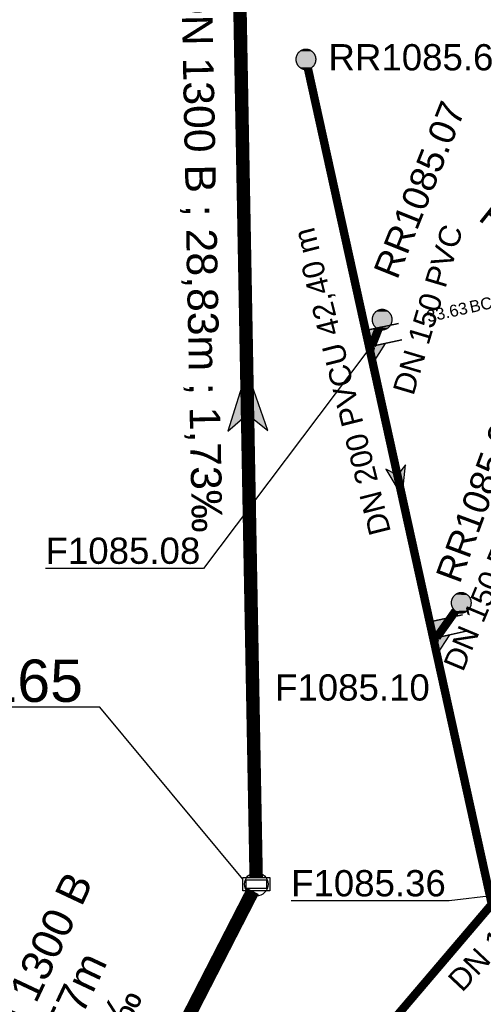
# Model space of a CAD drawing. Extents: x 356718 to 357658, y 5762241 to 5762615.
# Tile 109 of 157: x 357278 to 357292, y 5762447 to 5762476. Entities that reach past the tile are written whole.
import ezdxf
from ezdxf.enums import TextEntityAlignment as Align

# ---------------------------------------------------------------- set-up
doc = ezdxf.new("R2010")
doc.units = 0
doc.header["$MEASUREMENT"] = 0
for name, pattern in [('AUSGEZOGEN', [0]), ('GESTRICHELT2', [4, 2, -2]), ('STRICHPUNKT', [5, 2, -1, 1, -1])]:
    doc.linetypes.add(name, pattern=pattern)
doc.layers.get('0').update_dxf_attribs({"linetype": 'AUSGEZOGEN'})
for name, color, linetype, true_color in [('111_00131_Symbol', 7, 'AUSGEZOGEN', 0x000000), ('111_00228_Schachtsymbol_nach_Sy', 7, 'AUSGEZOGEN', 0x000000), ('112_00229_Schachtdeckel', 7, 'AUSGEZOGEN', 0x000000), ('114_00133_Schachtnummer', 7, 'AUSGEZOGEN', 0x000000), ('114_10392_Schachtnummer', 7, 'AUSGEZOGEN', 0x000000), ('121_10376_Haltungen_Mischwasser', 6, 'STRICHPUNKT', 0xff00ff), ('121_10397_Haltungen_Regenwasser', 5, 'GESTRICHELT2', 0x0000ff), ('123_00048_Fliessrichtungspfeil', 7, 'AUSGEZOGEN', 0x000000), ('123_00137_Fliessrichtungspfeil', 7, 'AUSGEZOGEN', 0x000000), ('124_00118_Standard__Laenge___10', 7, 'AUSGEZOGEN', 0x000000), ('124_10395_Standard1', 7, 'AUSGEZOGEN', 0x000000), ('124_10626_Standard__Laenge____1', 7, 'AUSGEZOGEN', 0x000000), ('141_10677_Stutzen__alle__aus_DW', 7, 'AUSGEZOGEN', 0x000000), ('141_10868_Stutzen__141_', 7, 'AUSGEZOGEN', 0x000000)]:
    doc.layers.add(name, color=color, linetype=linetype, true_color=true_color)
doc.styles.add('ARIAL', font='arial.ttf', dxfattribs={"height": 1.5})
doc.styles.get("Standard").update_dxf_attribs({"font": 'arial.ttf', "height": 1})

# ---------------------------------------------------------------- blocks, each defined once
blk = doc.blocks.new('R02')
at = {"color": 0, "linetype": 'AUSGEZOGEN'}
for points in [[(-0.4, 0.2), (0.4, 0.2), (0.4, -0.2), (-0.4, -0.2)], [(-0.3, 0.13), (0.3, 0.13), (0.3, -0.13), (-0.3, -0.13)]]:
    blk.add_lwpolyline(points, close=True, dxfattribs=at)
blk = doc.blocks.new('RR')
at = {"color": 0, "linetype": 'AUSGEZOGEN'}
blk.add_lwpolyline([(0.3, 0), (0.3, 0.013), (0.299, 0.025), (0.298, 0.038), (0.296, 0.05), (0.293, 0.063), (0.29, 0.075), (0.287, 0.087), (0.283, 0.099), (0.279, 0.111), (0.274, 0.123), (0.268, 0.134), (0.262, 0.145), (0.256, 0.156), (0.249, 0.167), (0.242, 0.177), (0.234, 0.187), (0.226, 0.197), (0.218, 0.206), (0.209, 0.215), (0.199, 0.224), (0.19, 0.232), (0.18, 0.24), (0.17, 0.247), (0.159, 0.254), (0.148, 0.261), (0.137, 0.267), (0.126, 0.272), (0.114, 0.277), (0.102, 0.282), (0.09, 0.286), (0.078, 0.29), (0.066, 0.293), (0.053, 0.295), (0.041, 0.297), (0.028, 0.299), (0.016, 0.3), (0.003, 0.3), (-0.009, 0.3), (-0.022, 0.299), (-0.035, 0.298), (-0.047, 0.296), (-0.06, 0.294), (-0.072, 0.291), (-0.084, 0.288), (-0.096, 0.284), (-0.108, 0.28), (-0.12, 0.275), (-0.131, 0.27), (-0.143, 0.264), (-0.154, 0.258), (-0.164, 0.251), (-0.175, 0.244), (-0.185, 0.236), (-0.195, 0.228), (-0.204, 0.22), (-0.213, 0.211), (-0.222, 0.202), (-0.23, 0.192), (-0.238, 0.182), (-0.246, 0.172), (-0.253, 0.162), (-0.259, 0.151), (-0.265, 0.14), (-0.271, 0.129), (-0.276, 0.117), (-0.281, 0.105), (-0.285, 0.093), (-0.289, 0.081), (-0.292, 0.069), (-0.295, 0.057), (-0.297, 0.044), (-0.298, 0.032), (-0.299, 0.019), (-0.3, 0.006), (-0.3, -0.006), (-0.299, -0.019), (-0.298, -0.032), (-0.297, -0.044), (-0.295, -0.057), (-0.292, -0.069), (-0.289, -0.081), (-0.285, -0.093), (-0.281, -0.105), (-0.276, -0.117), (-0.271, -0.129), (-0.265, -0.14), (-0.259, -0.151), (-0.253, -0.162), (-0.246, -0.172), (-0.238, -0.182), (-0.23, -0.192), (-0.222, -0.202), (-0.213, -0.211), (-0.204, -0.22), (-0.195, -0.228), (-0.185, -0.236), (-0.175, -0.244), (-0.164, -0.251), (-0.154, -0.258), (-0.143, -0.264), (-0.131, -0.27), (-0.12, -0.275), (-0.108, -0.28), (-0.096, -0.284), (-0.084, -0.288), (-0.072, -0.291), (-0.06, -0.294), (-0.047, -0.296), (-0.035, -0.298), (-0.022, -0.299), (-0.009, -0.3), (0.003, -0.3), (0.016, -0.3), (0.028, -0.299), (0.041, -0.297), (0.053, -0.295), (0.066, -0.293), (0.078, -0.29), (0.09, -0.286), (0.102, -0.282), (0.114, -0.277), (0.126, -0.272), (0.137, -0.267), (0.148, -0.261), (0.159, -0.254), (0.17, -0.247), (0.18, -0.24), (0.19, -0.232), (0.199, -0.224), (0.209, -0.215), (0.218, -0.206), (0.226, -0.197), (0.234, -0.187), (0.242, -0.177), (0.249, -0.167), (0.256, -0.156), (0.262, -0.145), (0.268, -0.134), (0.274, -0.123), (0.279, -0.111), (0.283, -0.099), (0.287, -0.087), (0.29, -0.075), (0.293, -0.063), (0.296, -0.05), (0.298, -0.038), (0.299, -0.025), (0.3, -0.013), (0.3, 0), (0.3, 0)], close=True, dxfattribs=at)
blk.add_lwpolyline([(0.3, 0), (0.3, 0.013), (0.299, 0.025), (0.298, 0.038), (0.296, 0.05), (0.293, 0.063), (0.29, 0.075), (0.287, 0.087), (0.283, 0.099), (0.279, 0.111), (0.274, 0.123), (0.268, 0.134), (0.262, 0.145), (0.256, 0.156), (0.249, 0.167), (0.242, 0.177), (0.234, 0.187), (0.226, 0.197), (0.218, 0.206), (0.209, 0.215), (0.199, 0.224), (0.19, 0.232), (0.18, 0.24), (0.17, 0.247), (0.159, 0.254), (0.148, 0.261), (0.137, 0.267), (0.126, 0.272), (0.114, 0.277), (0.102, 0.282), (0.09, 0.286), (0.078, 0.29), (0.066, 0.293), (0.053, 0.295), (0.041, 0.297), (0.028, 0.299), (0.016, 0.3), (0.003, 0.3), (-0.009, 0.3), (-0.022, 0.299), (-0.035, 0.298), (-0.047, 0.296), (-0.06, 0.294), (-0.072, 0.291), (-0.084, 0.288), (-0.096, 0.284), (-0.108, 0.28), (-0.12, 0.275), (-0.131, 0.27), (-0.143, 0.264), (-0.154, 0.258), (-0.164, 0.251), (-0.175, 0.244), (-0.185, 0.236), (-0.195, 0.228), (-0.204, 0.22), (-0.213, 0.211), (-0.222, 0.202), (-0.23, 0.192), (-0.238, 0.182), (-0.246, 0.172), (-0.253, 0.162), (-0.259, 0.151), (-0.265, 0.14), (-0.271, 0.129), (-0.276, 0.117), (-0.281, 0.105), (-0.285, 0.093), (-0.289, 0.081), (-0.292, 0.069), (-0.295, 0.057), (-0.297, 0.044), (-0.298, 0.032), (-0.299, 0.019), (-0.3, 0.006), (-0.3, -0.006), (-0.299, -0.019), (-0.298, -0.032), (-0.297, -0.044), (-0.295, -0.057), (-0.292, -0.069), (-0.289, -0.081), (-0.285, -0.093), (-0.281, -0.105), (-0.276, -0.117), (-0.271, -0.129), (-0.265, -0.14), (-0.259, -0.151), (-0.253, -0.162), (-0.246, -0.172), (-0.238, -0.182), (-0.23, -0.192), (-0.222, -0.202), (-0.213, -0.211), (-0.204, -0.22), (-0.195, -0.228), (-0.185, -0.236), (-0.175, -0.244), (-0.164, -0.251), (-0.154, -0.258), (-0.143, -0.264), (-0.131, -0.27), (-0.12, -0.275), (-0.108, -0.28), (-0.096, -0.284), (-0.084, -0.288), (-0.072, -0.291), (-0.06, -0.294), (-0.047, -0.296), (-0.035, -0.298), (-0.022, -0.299), (-0.009, -0.3), (0.003, -0.3), (0.016, -0.3), (0.028, -0.299), (0.041, -0.297), (0.053, -0.295), (0.066, -0.293), (0.078, -0.29), (0.09, -0.286), (0.102, -0.282), (0.114, -0.277), (0.126, -0.272), (0.137, -0.267), (0.148, -0.261), (0.159, -0.254), (0.17, -0.247), (0.18, -0.24), (0.19, -0.232), (0.199, -0.224), (0.209, -0.215), (0.218, -0.206), (0.226, -0.197), (0.234, -0.187), (0.242, -0.177), (0.249, -0.167), (0.256, -0.156), (0.262, -0.145), (0.268, -0.134), (0.274, -0.123), (0.279, -0.111), (0.283, -0.099), (0.287, -0.087), (0.29, -0.075), (0.293, -0.063), (0.296, -0.05), (0.298, -0.038), (0.299, -0.025), (0.3, -0.013), (0.3, 0), (0.3, 0)], close=True, dxfattribs=at)
at = {"color": 0}
for points in [[(-0.066, 0.293), (0.066, 0.293), (-0.06, 0.294)], [(-0.066, 0.293), (0.066, 0.293), (-0.06, 0.294)], [(-0.06, 0.294), (0.059, 0.294), (-0.053, 0.295)], [(-0.06, 0.294), (0.059, 0.294), (-0.053, 0.295)], [(0.066, 0.293), (-0.06, 0.294), (0.059, 0.294)], [(0.066, 0.293), (-0.06, 0.294), (0.059, 0.294)], [(-0.053, 0.295), (0.053, 0.295), (-0.047, 0.296)], [(-0.053, 0.295), (0.053, 0.295), (-0.047, 0.296)], [(0.059, 0.294), (-0.053, 0.295), (0.053, 0.295)], [(0.059, 0.294), (-0.053, 0.295), (0.053, 0.295)], [(-0.047, 0.296), (0.047, 0.296), (-0.04, 0.297)], [(-0.047, 0.296), (0.047, 0.296), (-0.04, 0.297)], [(0.053, 0.295), (-0.047, 0.296), (0.047, 0.296)], [(0.053, 0.295), (-0.047, 0.296), (0.047, 0.296)], [(-0.04, 0.297), (0.041, 0.297), (-0.035, 0.298)], [(-0.04, 0.297), (0.041, 0.297), (-0.035, 0.298)], [(0.047, 0.296), (-0.04, 0.297), (0.041, 0.297)], [(0.047, 0.296), (-0.04, 0.297), (0.041, 0.297)], [(-0.035, 0.298), (0.034, 0.298), (-0.028, 0.299)], [(-0.035, 0.298), (0.034, 0.298), (-0.028, 0.299)], [(0.041, 0.297), (-0.035, 0.298), (0.034, 0.298)], [(0.041, 0.297), (-0.035, 0.298), (0.034, 0.298)], [(0.034, 0.298), (-0.028, 0.299), (0.028, 0.299)], [(-0.028, 0.299), (0.028, 0.299), (-0.022, 0.299)], [(0.034, 0.298), (-0.028, 0.299), (0.028, 0.299)], [(-0.028, 0.299), (0.028, 0.299), (-0.022, 0.299)], [(-0.022, 0.299), (0.021, 0.299), (-0.015, 0.3)], [(-0.022, 0.299), (0.021, 0.299), (-0.015, 0.3)], [(0.028, 0.299), (-0.022, 0.299), (0.021, 0.299)], [(0.028, 0.299), (-0.022, 0.299), (0.021, 0.299)], [(0.021, 0.299), (-0.015, 0.3), (0.016, 0.3)], [(-0.015, 0.3), (0.016, 0.3), (-0.009, 0.3)], [(0.021, 0.299), (-0.015, 0.3), (0.016, 0.3)], [(-0.015, 0.3), (0.016, 0.3), (-0.009, 0.3)], [(0.016, 0.3), (-0.009, 0.3), (0.007, 0.3)], [(-0.009, 0.3), (0.007, 0.3), (0.003, 0.3)], [(0.016, 0.3), (-0.009, 0.3), (0.007, 0.3)], [(-0.009, 0.3), (0.007, 0.3), (0.003, 0.3)], [(-0.3, 0.013), (0.3, 0.013), (-0.299, 0.019)], [(-0.3, 0.013), (0.3, 0.013), (-0.299, 0.019)], [(-0.3, 0.006), (0.3, 0.006), (-0.3, 0.013)], [(0.3, 0.006), (-0.3, 0.013), (0.3, 0.013)], [(-0.3, 0.006), (0.3, 0.006), (-0.3, 0.013)], [(0.3, 0.006), (-0.3, 0.013), (0.3, 0.013)], [(-0.3, 0), (0.3, 0), (-0.3, 0.006)], [(0.3, 0), (-0.3, 0.006), (0.3, 0.006)], [(-0.3, 0), (0.3, 0), (-0.3, 0.006)], [(0.3, 0), (-0.3, 0.006), (0.3, 0.006)], [(0.3, -0.006), (-0.3, -0.006), (0.3, 0)], [(-0.3, -0.006), (0.3, 0), (-0.3, 0)], [(0.3, -0.006), (-0.3, -0.006), (0.3, 0)], [(-0.3, -0.006), (0.3, 0), (-0.3, 0)], [(-0.299, 0.025), (0.299, 0.025), (-0.298, 0.032)], [(-0.299, 0.025), (0.299, 0.025), (-0.298, 0.032)], [(-0.299, 0.019), (0.299, 0.019), (-0.299, 0.025)], [(0.299, 0.019), (-0.299, 0.025), (0.299, 0.025)], [(-0.299, 0.019), (0.299, 0.019), (-0.299, 0.025)], [(0.299, 0.019), (-0.299, 0.025), (0.299, 0.025)], [(0.3, 0.013), (-0.299, 0.019), (0.299, 0.019)], [(0.3, 0.013), (-0.299, 0.019), (0.299, 0.019)], [(-0.298, 0.038), (0.298, 0.038), (-0.297, 0.044)], [(-0.298, 0.038), (0.298, 0.038), (-0.297, 0.044)], [(-0.298, 0.032), (0.298, 0.032), (-0.298, 0.038)], [(0.298, 0.032), (-0.298, 0.038), (0.298, 0.038)], [(-0.298, 0.032), (0.298, 0.032), (-0.298, 0.038)], [(0.298, 0.032), (-0.298, 0.038), (0.298, 0.038)], [(0.299, 0.025), (-0.298, 0.032), (0.298, 0.032)], [(0.299, 0.025), (-0.298, 0.032), (0.298, 0.032)], [(-0.297, 0.044), (0.297, 0.044), (-0.296, 0.05)], [(-0.297, 0.044), (0.297, 0.044), (-0.296, 0.05)], [(0.298, 0.038), (-0.297, 0.044), (0.297, 0.044)], [(0.298, 0.038), (-0.297, 0.044), (0.297, 0.044)], [(-0.296, 0.05), (0.296, 0.05), (-0.295, 0.057)], [(-0.296, 0.05), (0.296, 0.05), (-0.295, 0.057)], [(0.297, 0.044), (-0.296, 0.05), (0.296, 0.05)], [(0.297, 0.044), (-0.296, 0.05), (0.296, 0.05)], [(-0.295, 0.057), (0.295, 0.057), (-0.293, 0.063)], [(-0.295, 0.057), (0.295, 0.057), (-0.293, 0.063)], [(0.296, 0.05), (-0.295, 0.057), (0.295, 0.057)], [(0.296, 0.05), (-0.295, 0.057), (0.295, 0.057)], [(-0.293, 0.063), (0.293, 0.063), (-0.292, 0.069)], [(-0.293, 0.063), (0.293, 0.063), (-0.292, 0.069)], [(0.295, 0.057), (-0.293, 0.063), (0.293, 0.063)], [(0.295, 0.057), (-0.293, 0.063), (0.293, 0.063)], [(-0.292, 0.069), (0.292, 0.069), (-0.29, 0.075)], [(-0.292, 0.069), (0.292, 0.069), (-0.29, 0.075)], [(0.293, 0.063), (-0.292, 0.069), (0.292, 0.069)], [(0.293, 0.063), (-0.292, 0.069), (0.292, 0.069)], [(-0.29, 0.075), (0.29, 0.075), (-0.289, 0.081)], [(-0.29, 0.075), (0.29, 0.075), (-0.289, 0.081)], [(0.292, 0.069), (-0.29, 0.075), (0.29, 0.075)], [(0.292, 0.069), (-0.29, 0.075), (0.29, 0.075)], [(-0.289, 0.081), (0.289, 0.081), (-0.287, 0.087)], [(-0.289, 0.081), (0.289, 0.081), (-0.287, 0.087)], [(0.29, 0.075), (-0.289, 0.081), (0.289, 0.081)], [(0.29, 0.075), (-0.289, 0.081), (0.289, 0.081)], [(-0.287, 0.087), (0.287, 0.087), (-0.285, 0.093)], [(-0.287, 0.087), (0.287, 0.087), (-0.285, 0.093)], [(0.289, 0.081), (-0.287, 0.087), (0.287, 0.087)], [(0.289, 0.081), (-0.287, 0.087), (0.287, 0.087)], [(-0.285, 0.093), (0.285, 0.093), (-0.283, 0.099)], [(-0.285, 0.093), (0.285, 0.093), (-0.283, 0.099)], [(0.287, 0.087), (-0.285, 0.093), (0.285, 0.093)], [(0.287, 0.087), (-0.285, 0.093), (0.285, 0.093)], [(-0.283, 0.099), (0.283, 0.099), (-0.281, 0.105)], [(-0.283, 0.099), (0.283, 0.099), (-0.281, 0.105)], [(0.285, 0.093), (-0.283, 0.099), (0.283, 0.099)], [(0.285, 0.093), (-0.283, 0.099), (0.283, 0.099)], [(-0.281, 0.105), (0.281, 0.105), (-0.279, 0.111)], [(-0.281, 0.105), (0.281, 0.105), (-0.279, 0.111)], [(0.283, 0.099), (-0.281, 0.105), (0.281, 0.105)], [(0.283, 0.099), (-0.281, 0.105), (0.281, 0.105)], [(-0.279, 0.111), (0.279, 0.111), (-0.276, 0.117)], [(-0.279, 0.111), (0.279, 0.111), (-0.276, 0.117)], [(0.281, 0.105), (-0.279, 0.111), (0.279, 0.111)], [(0.281, 0.105), (-0.279, 0.111), (0.279, 0.111)], [(-0.276, 0.117), (0.276, 0.117), (-0.274, 0.123)], [(-0.276, 0.117), (0.276, 0.117), (-0.274, 0.123)], [(0.279, 0.111), (-0.276, 0.117), (0.276, 0.117)], [(0.279, 0.111), (-0.276, 0.117), (0.276, 0.117)], [(-0.274, 0.123), (0.274, 0.123), (-0.271, 0.129)], [(-0.274, 0.123), (0.274, 0.123), (-0.271, 0.129)], [(0.276, 0.117), (-0.274, 0.123), (0.274, 0.123)], [(0.276, 0.117), (-0.274, 0.123), (0.274, 0.123)], [(-0.271, 0.129), (0.271, 0.129), (-0.268, 0.134)], [(-0.271, 0.129), (0.271, 0.129), (-0.268, 0.134)], [(0.274, 0.123), (-0.271, 0.129), (0.271, 0.129)], [(0.274, 0.123), (-0.271, 0.129), (0.271, 0.129)], [(-0.268, 0.134), (0.268, 0.134), (-0.265, 0.14)], [(-0.268, 0.134), (0.268, 0.134), (-0.265, 0.14)], [(0.271, 0.129), (-0.268, 0.134), (0.268, 0.134)], [(0.271, 0.129), (-0.268, 0.134), (0.268, 0.134)], [(-0.265, 0.14), (0.265, 0.14), (-0.262, 0.145)], [(-0.265, 0.14), (0.265, 0.14), (-0.262, 0.145)], [(0.268, 0.134), (-0.265, 0.14), (0.265, 0.14)], [(0.268, 0.134), (-0.265, 0.14), (0.265, 0.14)], [(-0.262, 0.145), (0.262, 0.145), (-0.259, 0.151)], [(-0.262, 0.145), (0.262, 0.145), (-0.259, 0.151)], [(0.265, 0.14), (-0.262, 0.145), (0.262, 0.145)], [(0.265, 0.14), (-0.262, 0.145), (0.262, 0.145)], [(-0.259, 0.151), (0.259, 0.151), (-0.256, 0.156)], [(-0.259, 0.151), (0.259, 0.151), (-0.256, 0.156)], [(0.262, 0.145), (-0.259, 0.151), (0.259, 0.151)], [(0.262, 0.145), (-0.259, 0.151), (0.259, 0.151)], [(-0.256, 0.156), (0.256, 0.156), (-0.253, 0.162)], [(-0.256, 0.156), (0.256, 0.156), (-0.253, 0.162)], [(0.259, 0.151), (-0.256, 0.156), (0.256, 0.156)], [(0.259, 0.151), (-0.256, 0.156), (0.256, 0.156)], [(-0.253, 0.162), (0.253, 0.162), (-0.249, 0.167)], [(-0.253, 0.162), (0.253, 0.162), (-0.249, 0.167)], [(0.256, 0.156), (-0.253, 0.162), (0.253, 0.162)], [(0.256, 0.156), (-0.253, 0.162), (0.253, 0.162)], [(-0.249, 0.167), (0.249, 0.167), (-0.246, 0.172)], [(-0.249, 0.167), (0.249, 0.167), (-0.246, 0.172)], [(0.253, 0.162), (-0.249, 0.167), (0.249, 0.167)], [(0.253, 0.162), (-0.249, 0.167), (0.249, 0.167)], [(-0.246, 0.172), (0.246, 0.172), (-0.242, 0.177)], [(-0.246, 0.172), (0.246, 0.172), (-0.242, 0.177)], [(0.249, 0.167), (-0.246, 0.172), (0.246, 0.172)], [(0.249, 0.167), (-0.246, 0.172), (0.246, 0.172)], [(-0.242, 0.177), (0.242, 0.177), (-0.238, 0.182)], [(-0.242, 0.177), (0.242, 0.177), (-0.238, 0.182)], [(0.246, 0.172), (-0.242, 0.177), (0.242, 0.177)], [(0.246, 0.172), (-0.242, 0.177), (0.242, 0.177)], [(-0.238, 0.182), (0.238, 0.182), (-0.234, 0.187)], [(-0.238, 0.182), (0.238, 0.182), (-0.234, 0.187)], [(0.242, 0.177), (-0.238, 0.182), (0.238, 0.182)], [(0.242, 0.177), (-0.238, 0.182), (0.238, 0.182)], [(-0.234, 0.187), (0.234, 0.187), (-0.23, 0.192)], [(-0.234, 0.187), (0.234, 0.187), (-0.23, 0.192)], [(0.238, 0.182), (-0.234, 0.187), (0.234, 0.187)], [(0.238, 0.182), (-0.234, 0.187), (0.234, 0.187)], [(-0.23, 0.192), (0.23, 0.192), (-0.226, 0.197)], [(-0.23, 0.192), (0.23, 0.192), (-0.226, 0.197)], [(0.234, 0.187), (-0.23, 0.192), (0.23, 0.192)], [(0.234, 0.187), (-0.23, 0.192), (0.23, 0.192)], [(-0.226, 0.197), (0.226, 0.197), (-0.222, 0.202)], [(-0.226, 0.197), (0.226, 0.197), (-0.222, 0.202)], [(0.23, 0.192), (-0.226, 0.197), (0.226, 0.197)], [(0.23, 0.192), (-0.226, 0.197), (0.226, 0.197)], [(-0.222, 0.202), (0.222, 0.202), (-0.218, 0.206)], [(-0.222, 0.202), (0.222, 0.202), (-0.218, 0.206)], [(0.226, 0.197), (-0.222, 0.202), (0.222, 0.202)], [(0.226, 0.197), (-0.222, 0.202), (0.222, 0.202)], [(-0.218, 0.206), (0.218, 0.206), (-0.213, 0.211)], [(-0.218, 0.206), (0.218, 0.206), (-0.213, 0.211)], [(0.222, 0.202), (-0.218, 0.206), (0.218, 0.206)], [(0.222, 0.202), (-0.218, 0.206), (0.218, 0.206)], [(-0.213, 0.211), (0.213, 0.211), (-0.209, 0.215)], [(-0.213, 0.211), (0.213, 0.211), (-0.209, 0.215)], [(0.218, 0.206), (-0.213, 0.211), (0.213, 0.211)], [(0.218, 0.206), (-0.213, 0.211), (0.213, 0.211)], [(-0.209, 0.215), (0.209, 0.215), (-0.204, 0.22)], [(-0.209, 0.215), (0.209, 0.215), (-0.204, 0.22)], [(0.213, 0.211), (-0.209, 0.215), (0.209, 0.215)], [(0.213, 0.211), (-0.209, 0.215), (0.209, 0.215)], [(-0.204, 0.22), (0.204, 0.22), (-0.199, 0.224)], [(-0.204, 0.22), (0.204, 0.22), (-0.199, 0.224)], [(0.209, 0.215), (-0.204, 0.22), (0.204, 0.22)], [(0.209, 0.215), (-0.204, 0.22), (0.204, 0.22)], [(-0.199, 0.224), (0.199, 0.224), (-0.195, 0.228)], [(-0.199, 0.224), (0.199, 0.224), (-0.195, 0.228)], [(0.204, 0.22), (-0.199, 0.224), (0.199, 0.224)], [(0.204, 0.22), (-0.199, 0.224), (0.199, 0.224)], [(-0.195, 0.228), (0.195, 0.228), (-0.19, 0.232)], [(-0.195, 0.228), (0.195, 0.228), (-0.19, 0.232)], [(0.199, 0.224), (-0.195, 0.228), (0.195, 0.228)], [(0.199, 0.224), (-0.195, 0.228), (0.195, 0.228)], [(-0.19, 0.232), (0.19, 0.232), (-0.185, 0.236)], [(-0.19, 0.232), (0.19, 0.232), (-0.185, 0.236)], [(0.195, 0.228), (-0.19, 0.232), (0.19, 0.232)], [(0.195, 0.228), (-0.19, 0.232), (0.19, 0.232)], [(-0.185, 0.236), (0.185, 0.236), (-0.18, 0.24)], [(-0.185, 0.236), (0.185, 0.236), (-0.18, 0.24)], [(0.19, 0.232), (-0.185, 0.236), (0.185, 0.236)], [(0.19, 0.232), (-0.185, 0.236), (0.185, 0.236)], [(-0.18, 0.24), (0.18, 0.24), (-0.175, 0.244)], [(-0.18, 0.24), (0.18, 0.24), (-0.175, 0.244)], [(0.185, 0.236), (-0.18, 0.24), (0.18, 0.24)], [(0.185, 0.236), (-0.18, 0.24), (0.18, 0.24)], [(-0.175, 0.244), (0.175, 0.244), (-0.169, 0.247)], [(-0.175, 0.244), (0.175, 0.244), (-0.169, 0.247)], [(0.18, 0.24), (-0.175, 0.244), (0.175, 0.244)], [(0.18, 0.24), (-0.175, 0.244), (0.175, 0.244)], [(-0.169, 0.247), (0.17, 0.247), (-0.164, 0.251)], [(-0.169, 0.247), (0.17, 0.247), (-0.164, 0.251)], [(0.175, 0.244), (-0.169, 0.247), (0.17, 0.247)], [(0.175, 0.244), (-0.169, 0.247), (0.17, 0.247)], [(-0.164, 0.251), (0.164, 0.251), (-0.159, 0.254)], [(-0.164, 0.251), (0.164, 0.251), (-0.159, 0.254)], [(0.17, 0.247), (-0.164, 0.251), (0.164, 0.251)], [(0.17, 0.247), (-0.164, 0.251), (0.164, 0.251)], [(-0.159, 0.254), (0.159, 0.254), (-0.154, 0.258)], [(-0.159, 0.254), (0.159, 0.254), (-0.154, 0.258)], [(0.164, 0.251), (-0.159, 0.254), (0.159, 0.254)], [(0.164, 0.251), (-0.159, 0.254), (0.159, 0.254)], [(-0.154, 0.258), (0.154, 0.258), (-0.148, 0.261)], [(-0.154, 0.258), (0.154, 0.258), (-0.148, 0.261)], [(0.159, 0.254), (-0.154, 0.258), (0.154, 0.258)], [(0.159, 0.254), (-0.154, 0.258), (0.154, 0.258)], [(-0.148, 0.261), (0.148, 0.261), (-0.143, 0.264)], [(-0.148, 0.261), (0.148, 0.261), (-0.143, 0.264)], [(0.154, 0.258), (-0.148, 0.261), (0.148, 0.261)], [(0.154, 0.258), (-0.148, 0.261), (0.148, 0.261)], [(-0.143, 0.264), (0.142, 0.264), (-0.137, 0.267)], [(-0.143, 0.264), (0.142, 0.264), (-0.137, 0.267)], [(0.148, 0.261), (-0.143, 0.264), (0.142, 0.264)], [(0.148, 0.261), (-0.143, 0.264), (0.142, 0.264)], [(-0.137, 0.267), (0.137, 0.267), (-0.131, 0.27)], [(-0.137, 0.267), (0.137, 0.267), (-0.131, 0.27)], [(0.142, 0.264), (-0.137, 0.267), (0.137, 0.267)], [(0.142, 0.264), (-0.137, 0.267), (0.137, 0.267)], [(-0.131, 0.27), (0.131, 0.27), (-0.126, 0.272)], [(-0.131, 0.27), (0.131, 0.27), (-0.126, 0.272)], [(0.137, 0.267), (-0.131, 0.27), (0.131, 0.27)], [(0.137, 0.267), (-0.131, 0.27), (0.131, 0.27)], [(-0.126, 0.272), (0.126, 0.272), (-0.12, 0.275)], [(-0.126, 0.272), (0.126, 0.272), (-0.12, 0.275)], [(0.131, 0.27), (-0.126, 0.272), (0.126, 0.272)], [(0.131, 0.27), (-0.126, 0.272), (0.126, 0.272)], [(-0.12, 0.275), (0.12, 0.275), (-0.114, 0.277)], [(-0.12, 0.275), (0.12, 0.275), (-0.114, 0.277)], [(0.126, 0.272), (-0.12, 0.275), (0.12, 0.275)], [(0.126, 0.272), (-0.12, 0.275), (0.12, 0.275)], [(-0.114, 0.277), (0.114, 0.277), (-0.108, 0.28)], [(-0.114, 0.277), (0.114, 0.277), (-0.108, 0.28)], [(0.12, 0.275), (-0.114, 0.277), (0.114, 0.277)], [(0.12, 0.275), (-0.114, 0.277), (0.114, 0.277)], [(-0.108, 0.28), (0.108, 0.28), (-0.102, 0.282)], [(-0.108, 0.28), (0.108, 0.28), (-0.102, 0.282)], [(0.114, 0.277), (-0.108, 0.28), (0.108, 0.28)], [(0.114, 0.277), (-0.108, 0.28), (0.108, 0.28)], [(-0.102, 0.282), (0.102, 0.282), (-0.096, 0.284)], [(-0.102, 0.282), (0.102, 0.282), (-0.096, 0.284)], [(0.108, 0.28), (-0.102, 0.282), (0.102, 0.282)], [(0.108, 0.28), (-0.102, 0.282), (0.102, 0.282)], [(-0.096, 0.284), (0.096, 0.284), (-0.09, 0.286)], [(-0.096, 0.284), (0.096, 0.284), (-0.09, 0.286)], [(0.102, 0.282), (-0.096, 0.284), (0.096, 0.284)], [(0.102, 0.282), (-0.096, 0.284), (0.096, 0.284)], [(-0.09, 0.286), (0.09, 0.286), (-0.084, 0.288)], [(-0.09, 0.286), (0.09, 0.286), (-0.084, 0.288)], [(0.096, 0.284), (-0.09, 0.286), (0.09, 0.286)], [(0.096, 0.284), (-0.09, 0.286), (0.09, 0.286)], [(-0.084, 0.288), (0.084, 0.288), (-0.078, 0.29)], [(-0.084, 0.288), (0.084, 0.288), (-0.078, 0.29)], [(0.09, 0.286), (-0.084, 0.288), (0.084, 0.288)], [(0.09, 0.286), (-0.084, 0.288), (0.084, 0.288)], [(-0.078, 0.29), (0.078, 0.29), (-0.072, 0.291)], [(-0.078, 0.29), (0.078, 0.29), (-0.072, 0.291)], [(0.084, 0.288), (-0.078, 0.29), (0.078, 0.29)], [(0.084, 0.288), (-0.078, 0.29), (0.078, 0.29)], [(-0.072, 0.291), (0.072, 0.291), (-0.066, 0.293)], [(-0.072, 0.291), (0.072, 0.291), (-0.066, 0.293)], [(0.078, 0.29), (-0.072, 0.291), (0.072, 0.291)], [(0.078, 0.29), (-0.072, 0.291), (0.072, 0.291)], [(0.072, 0.291), (-0.066, 0.293), (0.066, 0.293)], [(0.072, 0.291), (-0.066, 0.293), (0.066, 0.293)], [(0.3, 0), (0.3, 0), (0.3, 0)], [(0.3, 0), (0.3, 0), (0.3, 0)], [(0.3, 0), (0.3, 0), (0.3, 0)], [(0.3, 0), (0.3, 0), (0.3, 0)], [(0.3, -0.013), (-0.3, -0.013), (0.3, -0.006)], [(-0.3, -0.013), (0.3, -0.006), (-0.3, -0.006)], [(0.3, -0.013), (-0.3, -0.013), (0.3, -0.006)], [(-0.3, -0.013), (0.3, -0.006), (-0.3, -0.006)], [(-0.299, -0.019), (0.3, -0.013), (-0.3, -0.013)], [(-0.299, -0.019), (0.3, -0.013), (-0.3, -0.013)], [(0.299, -0.019), (-0.299, -0.019), (0.3, -0.013)], [(0.299, -0.019), (-0.299, -0.019), (0.3, -0.013)], [(0.299, -0.025), (-0.299, -0.025), (0.299, -0.019)], [(-0.299, -0.025), (0.299, -0.019), (-0.299, -0.019)], [(0.299, -0.025), (-0.299, -0.025), (0.299, -0.019)], [(-0.299, -0.025), (0.299, -0.019), (-0.299, -0.019)], [(-0.298, -0.032), (0.299, -0.025), (-0.299, -0.025)], [(-0.298, -0.032), (0.299, -0.025), (-0.299, -0.025)], [(0.298, -0.032), (-0.298, -0.032), (0.299, -0.025)], [(0.298, -0.032), (-0.298, -0.032), (0.299, -0.025)], [(0.298, -0.038), (-0.298, -0.038), (0.298, -0.032)], [(-0.298, -0.038), (0.298, -0.032), (-0.298, -0.032)], [(0.298, -0.038), (-0.298, -0.038), (0.298, -0.032)], [(-0.298, -0.038), (0.298, -0.032), (-0.298, -0.032)], [(-0.297, -0.044), (0.298, -0.038), (-0.298, -0.038)], [(-0.297, -0.044), (0.298, -0.038), (-0.298, -0.038)], [(0.297, -0.044), (-0.297, -0.044), (0.298, -0.038)], [(0.297, -0.044), (-0.297, -0.044), (0.298, -0.038)], [(-0.296, -0.05), (0.297, -0.044), (-0.297, -0.044)], [(-0.296, -0.05), (0.297, -0.044), (-0.297, -0.044)], [(0.296, -0.05), (-0.296, -0.05), (0.297, -0.044)], [(0.296, -0.05), (-0.296, -0.05), (0.297, -0.044)], [(-0.295, -0.057), (0.296, -0.05), (-0.296, -0.05)], [(-0.295, -0.057), (0.296, -0.05), (-0.296, -0.05)], [(0.295, -0.057), (-0.295, -0.057), (0.296, -0.05)], [(0.295, -0.057), (-0.295, -0.057), (0.296, -0.05)], [(-0.293, -0.063), (0.295, -0.057), (-0.295, -0.057)], [(-0.293, -0.063), (0.295, -0.057), (-0.295, -0.057)], [(0.293, -0.063), (-0.293, -0.063), (0.295, -0.057)], [(0.293, -0.063), (-0.293, -0.063), (0.295, -0.057)], [(-0.292, -0.069), (0.293, -0.063), (-0.293, -0.063)], [(-0.292, -0.069), (0.293, -0.063), (-0.293, -0.063)], [(0.292, -0.069), (-0.292, -0.069), (0.293, -0.063)], [(0.292, -0.069), (-0.292, -0.069), (0.293, -0.063)], [(-0.29, -0.075), (0.292, -0.069), (-0.292, -0.069)], [(-0.29, -0.075), (0.292, -0.069), (-0.292, -0.069)], [(0.29, -0.075), (-0.29, -0.075), (0.292, -0.069)], [(0.29, -0.075), (-0.29, -0.075), (0.292, -0.069)], [(-0.289, -0.081), (0.29, -0.075), (-0.29, -0.075)], [(-0.289, -0.081), (0.29, -0.075), (-0.29, -0.075)], [(0.289, -0.081), (-0.289, -0.081), (0.29, -0.075)], [(0.289, -0.081), (-0.289, -0.081), (0.29, -0.075)], [(-0.287, -0.087), (0.289, -0.081), (-0.289, -0.081)], [(-0.287, -0.087), (0.289, -0.081), (-0.289, -0.081)], [(0.287, -0.087), (-0.287, -0.087), (0.289, -0.081)], [(0.287, -0.087), (-0.287, -0.087), (0.289, -0.081)], [(-0.285, -0.093), (0.287, -0.087), (-0.287, -0.087)], [(-0.285, -0.093), (0.287, -0.087), (-0.287, -0.087)], [(0.285, -0.093), (-0.285, -0.093), (0.287, -0.087)], [(0.285, -0.093), (-0.285, -0.093), (0.287, -0.087)], [(-0.283, -0.099), (0.285, -0.093), (-0.285, -0.093)], [(-0.283, -0.099), (0.285, -0.093), (-0.285, -0.093)], [(0.283, -0.099), (-0.283, -0.099), (0.285, -0.093)], [(0.283, -0.099), (-0.283, -0.099), (0.285, -0.093)], [(-0.281, -0.105), (0.283, -0.099), (-0.283, -0.099)], [(-0.281, -0.105), (0.283, -0.099), (-0.283, -0.099)], [(0.281, -0.105), (-0.281, -0.105), (0.283, -0.099)], [(0.281, -0.105), (-0.281, -0.105), (0.283, -0.099)], [(-0.279, -0.111), (0.281, -0.105), (-0.281, -0.105)], [(-0.279, -0.111), (0.281, -0.105), (-0.281, -0.105)], [(0.279, -0.111), (-0.279, -0.111), (0.281, -0.105)], [(0.279, -0.111), (-0.279, -0.111), (0.281, -0.105)], [(-0.276, -0.117), (0.279, -0.111), (-0.279, -0.111)], [(-0.276, -0.117), (0.279, -0.111), (-0.279, -0.111)], [(0.276, -0.117), (-0.276, -0.117), (0.279, -0.111)], [(0.276, -0.117), (-0.276, -0.117), (0.279, -0.111)], [(-0.274, -0.123), (0.276, -0.117), (-0.276, -0.117)], [(-0.274, -0.123), (0.276, -0.117), (-0.276, -0.117)], [(0.274, -0.123), (-0.274, -0.123), (0.276, -0.117)], [(0.274, -0.123), (-0.274, -0.123), (0.276, -0.117)], [(-0.271, -0.129), (0.274, -0.123), (-0.274, -0.123)], [(-0.271, -0.129), (0.274, -0.123), (-0.274, -0.123)], [(0.271, -0.129), (-0.271, -0.129), (0.274, -0.123)], [(0.271, -0.129), (-0.271, -0.129), (0.274, -0.123)], [(-0.268, -0.134), (0.271, -0.129), (-0.271, -0.129)], [(-0.268, -0.134), (0.271, -0.129), (-0.271, -0.129)], [(0.268, -0.134), (-0.268, -0.134), (0.271, -0.129)], [(0.268, -0.134), (-0.268, -0.134), (0.271, -0.129)], [(-0.265, -0.14), (0.268, -0.134), (-0.268, -0.134)], [(-0.265, -0.14), (0.268, -0.134), (-0.268, -0.134)], [(0.265, -0.14), (-0.265, -0.14), (0.268, -0.134)], [(0.265, -0.14), (-0.265, -0.14), (0.268, -0.134)], [(-0.262, -0.145), (0.265, -0.14), (-0.265, -0.14)], [(-0.262, -0.145), (0.265, -0.14), (-0.265, -0.14)], [(0.262, -0.145), (-0.262, -0.145), (0.265, -0.14)], [(0.262, -0.145), (-0.262, -0.145), (0.265, -0.14)], [(-0.259, -0.151), (0.262, -0.145), (-0.262, -0.145)], [(-0.259, -0.151), (0.262, -0.145), (-0.262, -0.145)], [(0.259, -0.151), (-0.259, -0.151), (0.262, -0.145)], [(0.259, -0.151), (-0.259, -0.151), (0.262, -0.145)], [(-0.256, -0.156), (0.259, -0.151), (-0.259, -0.151)], [(-0.256, -0.156), (0.259, -0.151), (-0.259, -0.151)], [(0.256, -0.156), (-0.256, -0.156), (0.259, -0.151)], [(0.256, -0.156), (-0.256, -0.156), (0.259, -0.151)], [(-0.253, -0.162), (0.256, -0.156), (-0.256, -0.156)], [(-0.253, -0.162), (0.256, -0.156), (-0.256, -0.156)], [(0.253, -0.162), (-0.253, -0.162), (0.256, -0.156)], [(0.253, -0.162), (-0.253, -0.162), (0.256, -0.156)], [(-0.249, -0.167), (0.253, -0.162), (-0.253, -0.162)], [(-0.249, -0.167), (0.253, -0.162), (-0.253, -0.162)], [(0.249, -0.167), (-0.249, -0.167), (0.253, -0.162)], [(0.249, -0.167), (-0.249, -0.167), (0.253, -0.162)], [(-0.246, -0.172), (0.249, -0.167), (-0.249, -0.167)], [(-0.246, -0.172), (0.249, -0.167), (-0.249, -0.167)], [(0.246, -0.172), (-0.246, -0.172), (0.249, -0.167)], [(0.246, -0.172), (-0.246, -0.172), (0.249, -0.167)], [(-0.242, -0.177), (0.246, -0.172), (-0.246, -0.172)], [(-0.242, -0.177), (0.246, -0.172), (-0.246, -0.172)], [(0.242, -0.177), (-0.242, -0.177), (0.246, -0.172)], [(0.242, -0.177), (-0.242, -0.177), (0.246, -0.172)], [(-0.238, -0.182), (0.242, -0.177), (-0.242, -0.177)], [(-0.238, -0.182), (0.242, -0.177), (-0.242, -0.177)], [(0.238, -0.182), (-0.238, -0.182), (0.242, -0.177)], [(0.238, -0.182), (-0.238, -0.182), (0.242, -0.177)], [(-0.234, -0.187), (0.238, -0.182), (-0.238, -0.182)], [(-0.234, -0.187), (0.238, -0.182), (-0.238, -0.182)], [(0.234, -0.187), (-0.234, -0.187), (0.238, -0.182)], [(0.234, -0.187), (-0.234, -0.187), (0.238, -0.182)], [(-0.23, -0.192), (0.234, -0.187), (-0.234, -0.187)], [(-0.23, -0.192), (0.234, -0.187), (-0.234, -0.187)], [(0.23, -0.192), (-0.23, -0.192), (0.234, -0.187)], [(0.23, -0.192), (-0.23, -0.192), (0.234, -0.187)], [(-0.226, -0.197), (0.23, -0.192), (-0.23, -0.192)], [(-0.226, -0.197), (0.23, -0.192), (-0.23, -0.192)], [(0.226, -0.197), (-0.226, -0.197), (0.23, -0.192)], [(0.226, -0.197), (-0.226, -0.197), (0.23, -0.192)], [(-0.222, -0.202), (0.226, -0.197), (-0.226, -0.197)], [(-0.222, -0.202), (0.226, -0.197), (-0.226, -0.197)], [(0.222, -0.202), (-0.222, -0.202), (0.226, -0.197)], [(0.222, -0.202), (-0.222, -0.202), (0.226, -0.197)], [(-0.218, -0.206), (0.222, -0.202), (-0.222, -0.202)], [(-0.218, -0.206), (0.222, -0.202), (-0.222, -0.202)], [(0.218, -0.206), (-0.218, -0.206), (0.222, -0.202)], [(0.218, -0.206), (-0.218, -0.206), (0.222, -0.202)], [(-0.213, -0.211), (0.218, -0.206), (-0.218, -0.206)], [(-0.213, -0.211), (0.218, -0.206), (-0.218, -0.206)], [(0.213, -0.211), (-0.213, -0.211), (0.218, -0.206)], [(0.213, -0.211), (-0.213, -0.211), (0.218, -0.206)], [(-0.209, -0.215), (0.213, -0.211), (-0.213, -0.211)], [(-0.209, -0.215), (0.213, -0.211), (-0.213, -0.211)], [(0.209, -0.215), (-0.209, -0.215), (0.213, -0.211)], [(0.209, -0.215), (-0.209, -0.215), (0.213, -0.211)], [(-0.204, -0.22), (0.209, -0.215), (-0.209, -0.215)], [(-0.204, -0.22), (0.209, -0.215), (-0.209, -0.215)], [(0.204, -0.22), (-0.204, -0.22), (0.209, -0.215)], [(0.204, -0.22), (-0.204, -0.22), (0.209, -0.215)], [(-0.199, -0.224), (0.204, -0.22), (-0.204, -0.22)], [(-0.199, -0.224), (0.204, -0.22), (-0.204, -0.22)], [(0.199, -0.224), (-0.199, -0.224), (0.204, -0.22)], [(0.199, -0.224), (-0.199, -0.224), (0.204, -0.22)], [(-0.195, -0.228), (0.199, -0.224), (-0.199, -0.224)], [(-0.195, -0.228), (0.199, -0.224), (-0.199, -0.224)], [(0.195, -0.228), (-0.195, -0.228), (0.199, -0.224)], [(0.195, -0.228), (-0.195, -0.228), (0.199, -0.224)], [(-0.19, -0.232), (0.195, -0.228), (-0.195, -0.228)], [(-0.19, -0.232), (0.195, -0.228), (-0.195, -0.228)], [(0.19, -0.232), (-0.19, -0.232), (0.195, -0.228)], [(0.19, -0.232), (-0.19, -0.232), (0.195, -0.228)], [(-0.185, -0.236), (0.19, -0.232), (-0.19, -0.232)], [(-0.185, -0.236), (0.19, -0.232), (-0.19, -0.232)], [(0.185, -0.236), (-0.185, -0.236), (0.19, -0.232)], [(0.185, -0.236), (-0.185, -0.236), (0.19, -0.232)], [(-0.18, -0.24), (0.185, -0.236), (-0.185, -0.236)], [(-0.18, -0.24), (0.185, -0.236), (-0.185, -0.236)], [(0.18, -0.24), (-0.18, -0.24), (0.185, -0.236)], [(0.18, -0.24), (-0.18, -0.24), (0.185, -0.236)], [(-0.175, -0.244), (0.18, -0.24), (-0.18, -0.24)], [(-0.175, -0.244), (0.18, -0.24), (-0.18, -0.24)], [(0.175, -0.244), (-0.175, -0.244), (0.18, -0.24)], [(0.175, -0.244), (-0.175, -0.244), (0.18, -0.24)], [(-0.169, -0.247), (0.175, -0.244), (-0.175, -0.244)], [(-0.169, -0.247), (0.175, -0.244), (-0.175, -0.244)], [(0.17, -0.247), (-0.169, -0.247), (0.175, -0.244)], [(0.17, -0.247), (-0.169, -0.247), (0.175, -0.244)], [(-0.164, -0.251), (0.17, -0.247), (-0.169, -0.247)], [(-0.164, -0.251), (0.17, -0.247), (-0.169, -0.247)], [(0.164, -0.251), (-0.164, -0.251), (0.17, -0.247)], [(0.164, -0.251), (-0.164, -0.251), (0.17, -0.247)], [(-0.159, -0.254), (0.164, -0.251), (-0.164, -0.251)], [(-0.159, -0.254), (0.164, -0.251), (-0.164, -0.251)], [(0.159, -0.254), (-0.159, -0.254), (0.164, -0.251)], [(0.159, -0.254), (-0.159, -0.254), (0.164, -0.251)], [(-0.154, -0.258), (0.159, -0.254), (-0.159, -0.254)], [(-0.154, -0.258), (0.159, -0.254), (-0.159, -0.254)], [(0.154, -0.258), (-0.154, -0.258), (0.159, -0.254)], [(0.154, -0.258), (-0.154, -0.258), (0.159, -0.254)], [(-0.148, -0.261), (0.154, -0.258), (-0.154, -0.258)], [(-0.148, -0.261), (0.154, -0.258), (-0.154, -0.258)], [(0.148, -0.261), (-0.148, -0.261), (0.154, -0.258)], [(0.148, -0.261), (-0.148, -0.261), (0.154, -0.258)], [(-0.143, -0.264), (0.148, -0.261), (-0.148, -0.261)], [(-0.143, -0.264), (0.148, -0.261), (-0.148, -0.261)], [(0.142, -0.264), (-0.143, -0.264), (0.148, -0.261)], [(0.142, -0.264), (-0.143, -0.264), (0.148, -0.261)], [(-0.137, -0.267), (0.142, -0.264), (-0.143, -0.264)], [(-0.137, -0.267), (0.142, -0.264), (-0.143, -0.264)], [(0.137, -0.267), (-0.137, -0.267), (0.142, -0.264)], [(0.137, -0.267), (-0.137, -0.267), (0.142, -0.264)], [(-0.131, -0.27), (0.137, -0.267), (-0.137, -0.267)], [(-0.131, -0.27), (0.137, -0.267), (-0.137, -0.267)], [(0.131, -0.27), (-0.131, -0.27), (0.137, -0.267)], [(0.131, -0.27), (-0.131, -0.27), (0.137, -0.267)], [(-0.126, -0.272), (0.131, -0.27), (-0.131, -0.27)], [(-0.126, -0.272), (0.131, -0.27), (-0.131, -0.27)], [(0.126, -0.272), (-0.126, -0.272), (0.131, -0.27)], [(0.126, -0.272), (-0.126, -0.272), (0.131, -0.27)], [(-0.12, -0.275), (0.126, -0.272), (-0.126, -0.272)], [(-0.12, -0.275), (0.126, -0.272), (-0.126, -0.272)], [(0.12, -0.275), (-0.12, -0.275), (0.126, -0.272)], [(0.12, -0.275), (-0.12, -0.275), (0.126, -0.272)], [(-0.114, -0.277), (0.12, -0.275), (-0.12, -0.275)], [(-0.114, -0.277), (0.12, -0.275), (-0.12, -0.275)], [(0.114, -0.277), (-0.114, -0.277), (0.12, -0.275)], [(0.114, -0.277), (-0.114, -0.277), (0.12, -0.275)], [(-0.108, -0.28), (0.114, -0.277), (-0.114, -0.277)], [(-0.108, -0.28), (0.114, -0.277), (-0.114, -0.277)], [(0.108, -0.28), (-0.108, -0.28), (0.114, -0.277)], [(0.108, -0.28), (-0.108, -0.28), (0.114, -0.277)], [(-0.102, -0.282), (0.108, -0.28), (-0.108, -0.28)], [(-0.102, -0.282), (0.108, -0.28), (-0.108, -0.28)], [(0.102, -0.282), (-0.102, -0.282), (0.108, -0.28)], [(0.102, -0.282), (-0.102, -0.282), (0.108, -0.28)], [(-0.096, -0.284), (0.102, -0.282), (-0.102, -0.282)], [(-0.096, -0.284), (0.102, -0.282), (-0.102, -0.282)], [(0.096, -0.284), (-0.096, -0.284), (0.102, -0.282)], [(0.096, -0.284), (-0.096, -0.284), (0.102, -0.282)], [(-0.09, -0.286), (0.096, -0.284), (-0.096, -0.284)], [(-0.09, -0.286), (0.096, -0.284), (-0.096, -0.284)], [(0.09, -0.286), (-0.09, -0.286), (0.096, -0.284)], [(0.09, -0.286), (-0.09, -0.286), (0.096, -0.284)], [(-0.084, -0.288), (0.09, -0.286), (-0.09, -0.286)], [(-0.084, -0.288), (0.09, -0.286), (-0.09, -0.286)], [(0.084, -0.288), (-0.084, -0.288), (0.09, -0.286)], [(0.084, -0.288), (-0.084, -0.288), (0.09, -0.286)], [(-0.078, -0.29), (0.084, -0.288), (-0.084, -0.288)], [(-0.078, -0.29), (0.084, -0.288), (-0.084, -0.288)], [(0.078, -0.29), (-0.078, -0.29), (0.084, -0.288)], [(0.078, -0.29), (-0.078, -0.29), (0.084, -0.288)], [(-0.072, -0.291), (0.078, -0.29), (-0.078, -0.29)], [(-0.072, -0.291), (0.078, -0.29), (-0.078, -0.29)], [(0.072, -0.291), (-0.072, -0.291), (0.078, -0.29)], [(0.072, -0.291), (-0.072, -0.291), (0.078, -0.29)], [(-0.066, -0.293), (0.072, -0.291), (-0.072, -0.291)], [(-0.066, -0.293), (0.072, -0.291), (-0.072, -0.291)], [(0.066, -0.293), (-0.066, -0.293), (0.072, -0.291)], [(0.066, -0.293), (-0.066, -0.293), (0.072, -0.291)], [(-0.06, -0.294), (0.066, -0.293), (-0.066, -0.293)], [(-0.06, -0.294), (0.066, -0.293), (-0.066, -0.293)], [(0.059, -0.294), (-0.06, -0.294), (0.066, -0.293)], [(0.059, -0.294), (-0.06, -0.294), (0.066, -0.293)], [(-0.053, -0.295), (0.059, -0.294), (-0.06, -0.294)], [(-0.053, -0.295), (0.059, -0.294), (-0.06, -0.294)], [(0.053, -0.295), (-0.053, -0.295), (0.059, -0.294)], [(0.053, -0.295), (-0.053, -0.295), (0.059, -0.294)], [(-0.047, -0.296), (0.053, -0.295), (-0.053, -0.295)], [(-0.047, -0.296), (0.053, -0.295), (-0.053, -0.295)], [(0.047, -0.296), (-0.047, -0.296), (0.053, -0.295)], [(0.047, -0.296), (-0.047, -0.296), (0.053, -0.295)], [(-0.04, -0.297), (0.047, -0.296), (-0.047, -0.296)], [(-0.04, -0.297), (0.047, -0.296), (-0.047, -0.296)], [(0.041, -0.297), (-0.04, -0.297), (0.047, -0.296)], [(0.041, -0.297), (-0.04, -0.297), (0.047, -0.296)], [(-0.035, -0.298), (0.041, -0.297), (-0.04, -0.297)], [(-0.035, -0.298), (0.041, -0.297), (-0.04, -0.297)], [(0.034, -0.298), (-0.035, -0.298), (0.041, -0.297)], [(0.034, -0.298), (-0.035, -0.298), (0.041, -0.297)], [(-0.028, -0.299), (0.034, -0.298), (-0.035, -0.298)], [(-0.028, -0.299), (0.034, -0.298), (-0.035, -0.298)], [(0.028, -0.299), (-0.028, -0.299), (0.034, -0.298)], [(0.028, -0.299), (-0.028, -0.299), (0.034, -0.298)], [(-0.022, -0.299), (0.028, -0.299), (-0.028, -0.299)], [(-0.022, -0.299), (0.028, -0.299), (-0.028, -0.299)], [(-0.015, -0.3), (0.021, -0.299), (-0.022, -0.299)], [(0.021, -0.299), (-0.022, -0.299), (0.028, -0.299)], [(-0.015, -0.3), (0.021, -0.299), (-0.022, -0.299)], [(0.021, -0.299), (-0.022, -0.299), (0.028, -0.299)], [(0.016, -0.3), (-0.015, -0.3), (0.021, -0.299)], [(0.016, -0.3), (-0.015, -0.3), (0.021, -0.299)], [(-0.009, -0.3), (0.016, -0.3), (-0.015, -0.3)], [(-0.009, -0.3), (0.016, -0.3), (-0.015, -0.3)], [(0.003, -0.3), (0.007, -0.3), (-0.009, -0.3)], [(0.007, -0.3), (-0.009, -0.3), (0.016, -0.3)], [(0.003, -0.3), (0.007, -0.3), (-0.009, -0.3)], [(0.007, -0.3), (-0.009, -0.3), (0.016, -0.3)]]:
    blk.add_solid(points, dxfattribs=at)
blk = doc.blocks.new('F00')
at = {"color": 0}
blk.add_circle((0, 0), 0.1, dxfattribs=at)
blk = doc.blocks.new('DEC')
at = {"color": 0}
blk.add_circle((0, 0), 0.35, dxfattribs=at)
blk = doc.blocks.new('FLI')
at = {"color": 0, "linetype": 'AUSGEZOGEN'}
blk.add_lwpolyline([(-0.4, 0), (-0.9, -0.6), (0.9, 0), (-0.9, 0.6), (-0.4, 0)], close=True, dxfattribs=at)
at = {"color": 0}
for points in [[(-0.4, 0), (0.9, 0), (-0.9, 0.6)], [(-0.9, -0.6), (0.9, 0), (-0.4, 0)]]:
    blk.add_solid(points, dxfattribs=at)

msp = doc.modelspace()

# ---------------------------------------------------------------- linework, layer by layer
at = {"layer": '114_00133_Schachtnummer', "color": 18, "linetype": 'AUSGEZOGEN', "true_color": 0x000000}
for points in [[(357288.668, 5762466.127), (357283.769, 5762459.635), (357279.058, 5762459.635)], [(357292.425, 5762449.888), (357291.088, 5762449.728), (357286.376, 5762449.728)]]:
    msp.add_lwpolyline(points, dxfattribs=at)
at = {"layer": '114_10392_Schachtnummer', "color": 18, "linetype": 'AUSGEZOGEN', "true_color": 0x000000}
msp.add_lwpolyline([(357284.939, 5762450.373), (357280.671, 5762455.501), (357271.363, 5762455.501)], dxfattribs=at)
at = {"layer": '121_10376_Haltungen_Mischwasser', "color": 6, "linetype": 'STRICHPUNKT', "true_color": 0xff00ff, "const_width": 0.4}
for points in [[(357285.335, 5762450.422), (357284.805, 5762478.839)], [(357277.873, 5762435.685), (357285.236, 5762450.022)]]:
    msp.add_lwpolyline(points, dxfattribs=at)
at = {"layer": '121_10397_Haltungen_Regenwasser', "color": 5, "linetype": 'GESTRICHELT2', "true_color": 0x0000ff, "const_width": 0.25}
for points in [[(357286.883, 5762474.507), (357292.359, 5762449.626), (357282.063, 5762437.539)], [(357288.981, 5762466.767), (357288.788, 5762466.276)], [(357291.275, 5762458.363), (357290.716, 5762457.576)]]:
    msp.add_lwpolyline(points, dxfattribs=at)
at = {"layer": '141_10677_Stutzen__alle__aus_DW', "color": 18, "linetype": 'AUSGEZOGEN', "true_color": 0x000000}
for points in [[(357288.705, 5762466.231), (357289.681, 5762466.446)], [(357288.705, 5762466.231), (357288.812, 5762465.743), (357289.193, 5762466.339)], [(357290.615, 5762457.549), (357291.592, 5762457.764)], [(357290.615, 5762457.549), (357290.723, 5762457.061), (357291.104, 5762457.656)]]:
    msp.add_lwpolyline(points, close=True, dxfattribs=at)
at = {"layer": '141_10677_Stutzen__alle__aus_DW', "color": 18, "true_color": 0x000000}
for points in [[(357288.705, 5762466.231), (357288.812, 5762465.743), (357289.193, 5762466.339)], [(357290.615, 5762457.549), (357290.723, 5762457.061), (357291.104, 5762457.656)]]:
    msp.add_solid(points, dxfattribs=at)
at = {"layer": '141_10868_Stutzen__141_', "color": 18, "linetype": 'AUSGEZOGEN', "true_color": 0x000000}
for points in [[(357288.597, 5762466.719), (357289.574, 5762466.934)], [(357288.597, 5762466.719), (357288.705, 5762466.231), (357289.086, 5762466.827)], [(357290.508, 5762458.037), (357291.485, 5762458.252)], [(357290.508, 5762458.037), (357290.615, 5762457.549), (357290.996, 5762458.145)]]:
    msp.add_lwpolyline(points, close=True, dxfattribs=at)
at = {"layer": '141_10868_Stutzen__141_', "color": 18, "true_color": 0x000000}
for points in [[(357288.597, 5762466.719), (357288.705, 5762466.231), (357289.086, 5762466.827)], [(357290.508, 5762458.037), (357290.615, 5762457.549), (357290.996, 5762458.145)]]:
    msp.add_solid(points, dxfattribs=at)

# ---------------------------------------------------------------- block references
at = {"layer": '111_00131_Symbol', "color": 18, "true_color": 0x000000}
for name, p in [('RR', (357286.819, 5762474.8)), ('RR', (357289.091, 5762467.046)), ('F00', (357288.751, 5762466.183)), ('RR', (357291.449, 5762458.608)), ('F00', (357290.658, 5762457.495))]:
    msp.add_blockref(name, p, dxfattribs=at)
at = {"layer": '111_00228_Schachtsymbol_nach_Sy', "color": 18, "true_color": 0x000000}
msp.add_blockref('R02', (357285.339, 5762450.222), dxfattribs=at)
at = {"layer": '112_00229_Schachtdeckel', "color": 18, "true_color": 0x000000}
msp.add_blockref('DEC', (357285.339, 5762450.222), dxfattribs=at)
at = {"layer": '123_00048_Fliessrichtungspfeil', "color": 18, "true_color": 0x000000, "rotation": 91}
msp.add_blockref('FLI', (357285.07, 5762464.63), dxfattribs=at)
at = {"layer": '123_00137_Fliessrichtungspfeil', "color": 18, "true_color": 0x000000, "xscale": 0.5, "yscale": 0.5, "zscale": 0.5, "rotation": 282.5}
msp.add_blockref('FLI', (357289.589, 5762462.213), dxfattribs=at)

# ---------------------------------------------------------------- texts
at = {"layer": '114_00133_Schachtnummer', "color": 18, "true_color": 0x000000, "style": 'ARIAL'}
for s, p in [('RR1085.6', (357287.491, 5762475.255)), ('F1085.08', (357279.058, 5762460.551)), ('F1085.10', (357285.898, 5762456.477)), ('F1085.36', (357286.376, 5762450.644))]:
    msp.add_text(s, height=0.7814, dxfattribs=at).set_placement(p, align=Align.TOP_LEFT)
for s, rotation, p in [('RR1085.07', 68.2, (357288.813, 5762468.5)), ('F1405.48', 321.4, (357292.412, 5762470.645)), ('RR1085.09', 69.7, (357290.669, 5762459.419))]:
    msp.add_text(s, height=0.7814, rotation=rotation, dxfattribs=at).set_placement(p, align=Align.TOP_LEFT)
at = {"layer": '114_10392_Schachtnummer', "color": 18, "true_color": 0x000000, "style": 'ARIAL'}
msp.add_text('636251165', height=1.2601, dxfattribs=at).set_placement((357271.363, 5762456.917), align=Align.TOP_LEFT)
at = {"layer": '124_00118_Standard__Laenge___10', "color": 18, "true_color": 0x000000, "style": 'ARIAL'}
msp.add_text('DN 200 PVCU 42,40 m', height=0.65113, rotation=104.2, dxfattribs=at).set_placement((357288.725, 5762460.562), align=Align.TOP_LEFT)
at = {"layer": '124_10395_Standard1', "color": 18, "true_color": 0x000000, "style": 'ARIAL'}
for s, height, rotation, p in [('DN 1300 B ; 28,83m ; 1,73‰', 0.91158, 271.1, (357284.019, 5762477.058)), ('DN 1300 B', 0.9116, 64.8, (357277.013, 5762445.045)), ('16,57m', 0.9116, 64.8, (357278.28, 5762444.449)), ('5,43‰', 0.9116, 64.8, (357279.547, 5762443.853))]:
    msp.add_text(s, height=height, rotation=rotation, dxfattribs=at).set_placement(p, align=Align.TOP_LEFT)
at = {"layer": '124_10626_Standard__Laenge____1', "color": 18, "true_color": 0x000000, "style": 'ARIAL'}
for rotation, p in [(73.4, (357289.397, 5762464.943)), (67.4, (357290.898, 5762456.776)), (46.8, (357290.998, 5762447.426))]:
    msp.add_text('DN 150 PVC', height=0.6511, rotation=rotation, dxfattribs=at).set_placement(p, align=Align.TOP_LEFT)
at = {"layer": '141_10677_Stutzen__alle__aus_DW', "color": 18, "true_color": 0x000000}
msp.add_text('33.63', height=0.00707, rotation=12.4, dxfattribs=at).set_placement((357290.326, 5762466.592), align=Align.TOP_RIGHT)
msp.add_text('BCAAA 150,00mm', height=0.00707, rotation=12.4, dxfattribs=at).set_placement((357290.327, 5762466.592), align=Align.TOP_LEFT)
at = {"layer": '141_10868_Stutzen__141_', "color": 18, "true_color": 0x000000}
msp.add_text('BCAAA 150,00mm', height=0.35326, rotation=12.4, dxfattribs=at).set_placement((357291.659, 5762467.589), align=Align.TOP_LEFT)
msp.add_text('33.63', height=0.3533, rotation=12.4, dxfattribs=at).set_placement((357291.592, 5762467.575), align=Align.TOP_RIGHT)

doc.saveas('drawing.dxf')
